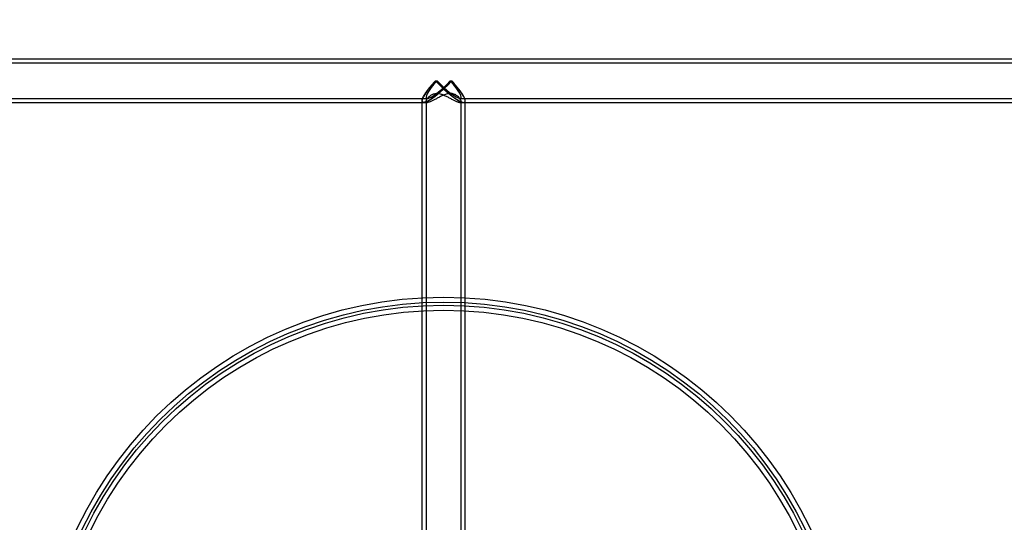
# Model space of a CAD drawing. Header units: millimetres. Extents: x 50 to 4150, y 50 to 2920.
# Tile 164 of 167: x 1118 to 1481, y 2078 to 2264. Entities that reach past the tile are written whole.
import ezdxf

# ---------------------------------------------------------------- set-up
doc = ezdxf.new("R2010")
doc.units = ezdxf.units.MM
doc.header["$LTSCALE"] = 10
doc.linetypes.add('SLD-Solido', pattern=[0])
doc.layers.add('QUOTE', color=1, linetype='SLD-Solido')
doc.styles.add('SLDTEXTSTYLE0', font='GOTHIC.TTF', dxfattribs={"width": 0.913})
doc.dimstyles.new('SLDDIMSTYLE0', dxfattribs={"dimtxt": 26.458333, "dimasz": 20, "dimexe": 0, "dimexo": 0.0625, "dimgap": 6.614583, "dimtad": 1, "dimdec": 1, "dimrnd": 1e-09, "dimzin": 12, "dimdsep": 46, "dimtxsty": 'SLDTEXTSTYLE0', "dimsah": 1, "dimcen": 0.09, "dimadec": 0, "dimazin": 3, "dimtfac": 1, "dimtdec": 1, "dimtofl": 0, "dimtmove": 0, "dimatfit": 3, "dimfxl": 1, "dimfrac": 2, "dimtolj": 1, "dimtzin": 12, "dimarcsym": 0})

# ---------------------------------------------------------------- blocks, each defined once
blk = doc.blocks.new('_D')
at = {"layer": 'QUOTE', "transparency": 16777216}
for p, q in [((784.25, 2020.9), (784.25, 2701.32)), ((1764.25, 2020.9), (1764.25, 2701.32)), ((1764.25, 2691.32), (784.25, 2691.32))]:
    blk.add_line(p, q, dxfattribs=at)
for points in [[(784.25, 2691.32), (804.25, 2688.82), (804.25, 2693.82)], [(1764.25, 2691.32), (1744.25, 2693.82), (1744.25, 2688.82)]]:
    blk.add_solid(points, dxfattribs=at)
at = {"layer": 'QUOTE', "transparency": 16777216, "char_height": 26.458, "attachment_point": 1, "style": 'SLDTEXTSTYLE0'}
for s, insert in [('%%c', (1244.68, 2725.12)), ('980', (1284.61, 2725.12))]:
    blk.add_mtext(s, dxfattribs=dict(at, insert=insert))
blk = doc.blocks.new('_D_1')
at = {"layer": 'QUOTE', "transparency": 16777216}
for p, q in [((794.25, 2020.9), (794.25, 2573.35)), ((1754.25, 2020.9), (1754.25, 2573.35)), ((1754.25, 2563.35), (794.25, 2563.35))]:
    blk.add_line(p, q, dxfattribs=at)
for points in [[(794.25, 2563.35), (814.25, 2560.85), (814.25, 2565.85)], [(1754.25, 2563.35), (1734.25, 2565.85), (1734.25, 2560.85)]]:
    blk.add_solid(points, dxfattribs=at)
at = {"layer": 'QUOTE', "transparency": 16777216, "char_height": 26.458, "attachment_point": 1, "style": 'SLDTEXTSTYLE0'}
for s, insert in [('%%c', (1244.68, 2597.15)), ('960', (1284.61, 2597.15))]:
    blk.add_mtext(s, dxfattribs=dict(at, insert=insert))

msp = doc.modelspace()

# ---------------------------------------------------------------- linework, layer by layer
for p, q in [((1672.63, 2248.9), (875.88, 2248.9)), ((1667.92, 2247.4), (880.59, 2247.4)), ((1271.25, 2240.93), (1271.81, 2240.93)), ((1276.7, 2240.87), (1277.26, 2240.87)), ((880.6, 2234.4), (1268.24, 2234.4)), ((1280.29, 2234.4), (1667.94, 2234.4)), ((875.88, 2232.9), (1266.92, 2232.9)), ((1266.25, 2233.5), (1266.25, 2015.84)), ((1266.85, 2232.9), (1268.3, 2232.9)), ((1267.75, 2233.3), (1267.75, 2016.38)), ((1280.23, 2232.9), (1281.68, 2232.9)), ((1280.75, 2016.38), (1280.75, 2233.29)), ((1281.62, 2232.9), (1672.63, 2232.9)), ((1282.25, 2015.84), (1282.25, 2233.47))]:
    msp.add_line(p, q)
for radius in [490, 490, 480, 480, 150, 148.16, 147.01, 145.17]:
    msp.add_circle((1274.25, 2010.9), radius)
for major_axis, ratio, start_param, end_param in [((7.85, 7.85), 0.197083, 1.761357, 4.902949), ((6.38, 6.38), 0.197083, 1.761357, 4.902949), ((-7.86, 7.86), 0.192901, 1.376207, 4.517799), ((-6.38, 6.38), 0.192901, 1.376207, 4.517799)]:
    msp.add_ellipse((1274.25, 2240.9), major_axis=major_axis, ratio=ratio, start_param=start_param, end_param=end_param)
for points, knots in [([(1267.4, 2236.12), (1267.44, 2236.19), (1267.53, 2236.33), (1267.68, 2236.54), (1267.83, 2236.76), (1267.98, 2236.98), (1268.14, 2237.21), (1268.31, 2237.44), (1268.49, 2237.67), (1268.67, 2237.91), (1268.86, 2238.15), (1269.12, 2238.48), (1269.46, 2238.89), (1269.88, 2239.4), (1270.32, 2239.9), (1270.77, 2240.42), (1271.09, 2240.76), (1271.25, 2240.93)], [0, 0, 0, 0, 0.047307, 0.094845, 0.142648, 0.190751, 0.239187, 0.287989, 0.337188, 0.386817, 0.436905, 0.487482, 0.589133, 0.690987, 0.793268, 0.8962, 1, 1, 1, 1]), ([(1277.26, 2240.87), (1277.18, 2240.78), (1277.02, 2240.61), (1276.77, 2240.35), (1276.53, 2240.09), (1276.28, 2239.84), (1276.03, 2239.58), (1275.77, 2239.32), (1275.31, 2238.86), (1274.62, 2238.2), (1273.72, 2237.37), (1272.82, 2236.58), (1272.08, 2235.96), (1271.5, 2235.5), (1271.08, 2235.17), (1270.67, 2234.87), (1270.4, 2234.67), (1270.27, 2234.58)], [0, 0, 0, 0, 0.038143, 0.076168, 0.114096, 0.151946, 0.189739, 0.227496, 0.265236, 0.395703, 0.523781, 0.648698, 0.769973, 0.829188, 0.887155, 0.944034, 1, 1, 1, 1]), ([(1271.25, 2240.93), (1271.33, 2240.85), (1271.49, 2240.67), (1271.74, 2240.41), (1271.98, 2240.16), (1272.23, 2239.9), (1272.48, 2239.64), (1272.74, 2239.39), (1273.2, 2238.92), (1273.89, 2238.26), (1274.8, 2237.42), (1275.7, 2236.63), (1276.44, 2236.01), (1277.02, 2235.54), (1277.44, 2235.21), (1277.85, 2234.9), (1278.12, 2234.71), (1278.25, 2234.61)], [0, 0, 0, 0, 0.038156, 0.076194, 0.114135, 0.151997, 0.189803, 0.227571, 0.265322, 0.39582, 0.523916, 0.648831, 0.770086, 0.829282, 0.887223, 0.944071, 1, 1, 1, 1]), ([(1281.12, 2236.06), (1281.07, 2236.13), (1280.98, 2236.27), (1280.84, 2236.48), (1280.69, 2236.7), (1280.53, 2236.92), (1280.37, 2237.15), (1280.2, 2237.38), (1280.02, 2237.61), (1279.84, 2237.85), (1279.65, 2238.09), (1279.39, 2238.41), (1279.06, 2238.83), (1278.63, 2239.33), (1278.19, 2239.84), (1277.74, 2240.35), (1277.42, 2240.7), (1277.26, 2240.87)], [0, 0, 0, 0, 0.0472885, 0.0948101, 0.1425995, 0.1906908, 0.2391175, 0.2879123, 0.3371072, 0.3867334, 0.4368216, 0.4874011, 0.5890614, 0.6909277, 0.7932252, 0.8961766, 1, 1, 1, 1]), ([(1266.26, 2233.4), (1266.26, 2233.43), (1266.25, 2233.49), (1266.26, 2233.59), (1266.27, 2233.7), (1266.29, 2233.81), (1266.32, 2233.93), (1266.35, 2234.06), (1266.4, 2234.23), (1266.49, 2234.44), (1266.6, 2234.71), (1266.74, 2235), (1266.86, 2235.21), (1266.91, 2235.31)], [0, 0, 0, 0, 0.066796, 0.134069, 0.201921, 0.270449, 0.33975, 0.409916, 0.481035, 0.607208, 0.735485, 0.866284, 1, 1, 1, 1]), ([(1270.27, 2234.58), (1270.19, 2234.52), (1270.03, 2234.42), (1269.81, 2234.26), (1269.59, 2234.12), (1269.37, 2233.98), (1269.16, 2233.85), (1268.95, 2233.72), (1268.58, 2233.5), (1268.05, 2233.23), (1267.45, 2233), (1267.03, 2232.91), (1266.76, 2232.9), (1266.59, 2232.93), (1266.45, 2233), (1266.37, 2233.09), (1266.31, 2233.19), (1266.27, 2233.29), (1266.26, 2233.36), (1266.26, 2233.4)], [0, 0, 0, 0, 0.03706, 0.073611, 0.1097, 0.145376, 0.180689, 0.215691, 0.250437, 0.377246, 0.500006, 0.625012, 0.687798, 0.749945, 0.811815, 0.874835, 0.916202, 0.957881, 1, 1, 1, 1]), ([(1266.91, 2235.31), (1266.95, 2235.38), (1267.02, 2235.5), (1267.14, 2235.7), (1267.26, 2235.91), (1267.35, 2236.05), (1267.4, 2236.12)], [0, 0, 0, 0, 0.246367, 0.495009, 0.746148, 1, 1, 1, 1]), ([(1274.25, 2235.66), (1273.84, 2235.84), (1273.41, 2236), (1272.77, 2236.16), (1272.55, 2236.2), (1272.12, 2236.26), (1271.91, 2236.27), (1271.5, 2236.26), (1271.29, 2236.23), (1270.9, 2236.16), (1270.71, 2236.11), (1270.36, 2235.98), (1270.19, 2235.91), (1269.86, 2235.74), (1269.71, 2235.66), (1269.29, 2235.38), (1269.03, 2235.17), (1268.59, 2234.76), (1268.41, 2234.55), (1268.1, 2234.15), (1267.97, 2233.95), (1267.8, 2233.6), (1267.76, 2233.44), (1267.75, 2233.24), (1267.76, 2233.18), (1267.8, 2233.08), (1267.83, 2233.04), (1267.92, 2232.97), (1267.98, 2232.94), (1268.11, 2232.91), (1268.19, 2232.9), (1268.36, 2232.9), (1268.46, 2232.92), (1268.68, 2232.96), (1268.8, 2232.99), (1269.18, 2233.11), (1269.47, 2233.22), (1270.1, 2233.5), (1270.43, 2233.66), (1271.13, 2234.02), (1271.5, 2234.22), (1272.25, 2234.62), (1272.64, 2234.83), (1273.43, 2235.24), (1273.84, 2235.43), (1274.46, 2235.7), (1274.67, 2235.78), (1275.1, 2235.93), (1275.31, 2236), (1275.74, 2236.11), (1275.96, 2236.15), (1276.39, 2236.2), (1276.61, 2236.22), (1277.02, 2236.2), (1277.22, 2236.18), (1277.61, 2236.11), (1277.8, 2236.05), (1278.33, 2235.87), (1278.65, 2235.7), (1279.23, 2235.33), (1279.48, 2235.13), (1279.91, 2234.72), (1280.1, 2234.51), (1280.41, 2234.11), (1280.53, 2233.92), (1280.7, 2233.58), (1280.75, 2233.42), (1280.76, 2233.16), (1280.72, 2233.06), (1280.59, 2232.96), (1280.54, 2232.93), (1280.4, 2232.9), (1280.25, 2232.89), (1280.05, 2232.92), (1279.83, 2232.96), (1279.71, 2233), (1279.46, 2233.08), (1279.32, 2233.13), (1279.04, 2233.24), (1278.89, 2233.31), (1278.42, 2233.52), (1278.08, 2233.68), (1277.56, 2233.96), (1277.37, 2234.06), (1277.01, 2234.25), (1276.82, 2234.35), (1276.26, 2234.66), (1275.88, 2234.87), (1275.08, 2235.28), (1274.67, 2235.48), (1274.25, 2235.66)], [0, 0, 0, 0, 0.03125, 0.03125, 0.046875, 0.046875, 0.0625, 0.0625, 0.078125, 0.078125, 0.09375, 0.09375, 0.109375, 0.109375, 0.125, 0.125, 0.15625, 0.15625, 0.1875, 0.1875, 0.21875, 0.21875, 0.25, 0.25, 0.265625, 0.265625, 0.28125, 0.28125, 0.296875, 0.296875, 0.3125, 0.3125, 0.328125, 0.328125, 0.34375, 0.34375, 0.375, 0.375, 0.40625, 0.40625, 0.4375, 0.4375, 0.46875, 0.46875, 0.5, 0.5, 0.515625, 0.515625, 0.53125, 0.53125, 0.546875, 0.546875, 0.5625, 0.5625, 0.578125, 0.578125, 0.59375, 0.59375, 0.625, 0.625, 0.65625, 0.65625, 0.6875, 0.6875, 0.71875, 0.71875, 0.75, 0.75, 0.78125, 0.78125, 0.796875, 0.796875, 0.8125, 0.828125, 0.828125, 0.84375, 0.84375, 0.859375, 0.859375, 0.875, 0.875, 0.90625, 0.90625, 0.921875, 0.921875, 0.9375, 0.9375, 0.96875, 0.96875, 1, 1, 1, 1]), ([(1278.25, 2234.61), (1278.33, 2234.56), (1278.48, 2234.45), (1278.71, 2234.29), (1278.93, 2234.15), (1279.14, 2234.01), (1279.36, 2233.87), (1279.56, 2233.75), (1279.94, 2233.53), (1280.46, 2233.25), (1281.06, 2233.01), (1281.48, 2232.91), (1281.75, 2232.9), (1281.92, 2232.93), (1282.06, 2232.99), (1282.14, 2233.08), (1282.2, 2233.17), (1282.23, 2233.27), (1282.25, 2233.34), (1282.25, 2233.38)], [0, 0, 0, 0, 0.037067, 0.073623, 0.109715, 0.145391, 0.180703, 0.215701, 0.250441, 0.377248, 0.500008, 0.625015, 0.6878, 0.749945, 0.811812, 0.874834, 0.9162, 0.957878, 1, 1, 1, 1]), ([(1281.59, 2235.28), (1281.55, 2235.34), (1281.48, 2235.47), (1281.37, 2235.66), (1281.25, 2235.86), (1281.16, 2235.99), (1281.12, 2236.06)], [0, 0, 0, 0, 0.246461, 0.495142, 0.746254, 1, 1, 1, 1]), ([(1282.25, 2233.38), (1282.25, 2233.41), (1282.26, 2233.47), (1282.25, 2233.57), (1282.24, 2233.67), (1282.22, 2233.78), (1282.19, 2233.9), (1282.16, 2234.03), (1282.1, 2234.2), (1282.02, 2234.41), (1281.9, 2234.68), (1281.76, 2234.97), (1281.65, 2235.18), (1281.59, 2235.28)], [0, 0, 0, 0, 0.066744, 0.13397, 0.201782, 0.270278, 0.339556, 0.409708, 0.480824, 0.607013, 0.735328, 0.866191, 1, 1, 1, 1])]:
    msp.add_open_spline(points, degree=3, knots=knots)

# ---------------------------------------------------------------- dimensions: what is measured, and where the dimension line sits
at = {"layer": 'QUOTE'}
for base, p1, p2, picture, middle in [((784.25, 2691.32), (1764.25, 2010.9), (784.25, 2010.9), '_D', (1293.97, 2691.32)), ((794.25, 2563.35), (1754.25, 2010.9), (794.25, 2010.9), '_D_1', (1293.97, 2563.35))]:
    dim = msp.add_linear_dim(base=base, p1=p1, p2=p2, angle=0, text='%%c<>', dimstyle='SLDDIMSTYLE0', dxfattribs=at)
    dim.commit()
    dim.dimension.update_dxf_attribs({"geometry": picture, "text_midpoint": middle, "dimtype": 160})

doc.saveas('drawing.dxf')
